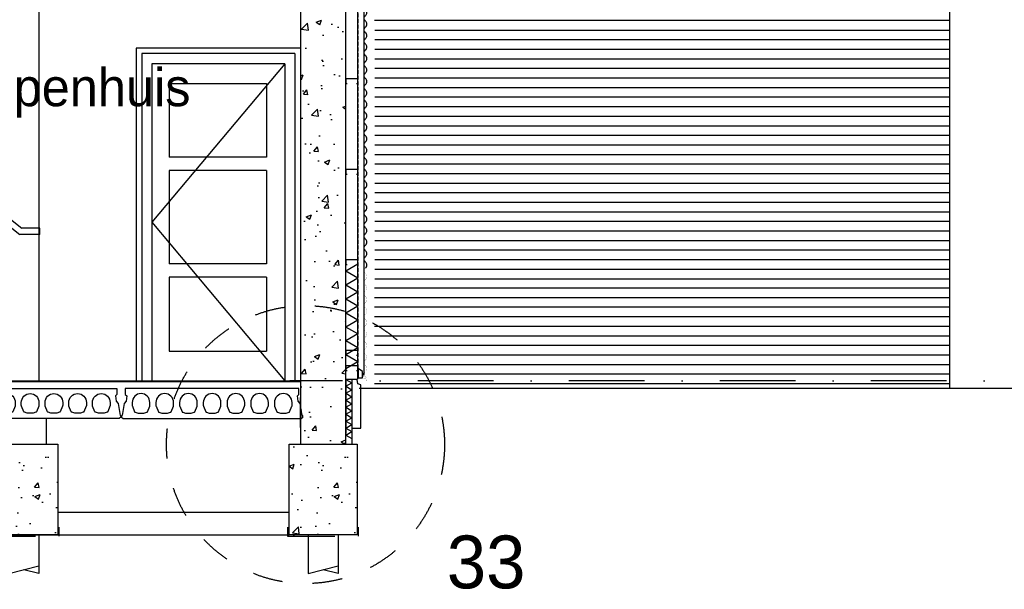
# Model space of a CAD drawing. Extents: x 0 to 140000, y 0 to 84100.
# Tile 91 of 105: x 118847 to 125367, y 44254 to 48026. Entities that reach past the tile are written whole.
import ezdxf

# ---------------------------------------------------------------- set-up
doc = ezdxf.new("R2010")
doc.units = 0
doc.header["$LTSCALE"] = 100
doc.header["$MEASUREMENT"] = 0
for name, pattern in [('B0201', [50, 31.25, -6.25, 6.25, -6.25]), ('B0702', [4.6875, 3.125, -1.5625]), ('DASHDOT', [1, 0.5, -0.25, 0, -0.25]), ('HIDDEN', [0.375, 0.25, -0.125]), ('TEGELS', [4, 2, -2])]:
    doc.linetypes.add(name, pattern=pattern)
doc.layers.get('0').update_dxf_attribs({"linetype": 'CONTINUOUS'})
for name, color, linetype in [('AA27K---_ISOLATIE', 1, 'CONTINUOUS'), ('AA28----_KONSTRUKTIE', 1, 'CONTINUOUS'), ('AA28MH--_METAAL', 1, 'CONTINUOUS'), ('AI31----_BUITENKOZ', 7, 'CONTINUOUS'), ('AI31----_BUITENKOZIJN', 7, 'CONTINUOUS'), ('AL$1A---_ALGEMEEN', 1, 'CONTINUOUS'), ('AL$7A---_STRAMIEN', 42, 'B0201'), ('AL$8A---_HULPLIJNEN', 1, 'CONTINUOUS'), ('AL11----_GRONDWERK', 4, 'CONTINUOUS'), ('AL21----_BUITENWAND', 2, 'CONTINUOUS'), ('AL21XI--_HOUT', 7, 'CONTINUOUS'), ('AL21XN6-_KUNSTSTOF', 2, 'CONTINUOUS'), ('AL23----_VLOEREN', 7, 'CONTINUOUS'), ('AL24MH--_METAAL', 2, 'CONTINUOUS'), ('AL27K---_ISOLATIE', 7, 'CONTINUOUS'), ('AL28----_KONSTRUKTIE', 3, 'CONTINUOUS'), ('AL28MH--_METAAL', 3, 'CONTINUOUS'), ('AL32----_BINNENKOZ', 7, 'CONTINUOUS'), ('AL41----_BUITENWANDA', 2, 'CONTINUOUS'), ('AL43----_ARCEER', 1, 'CONTINUOUS'), ('AL43----_VLOERAFW', 1, 'CONTINUOUS'), ('AT$1A---_ALGEMEEN', 7, 'CONTINUOUS')]:
    doc.layers.add(name, color=color, linetype=linetype)
doc.styles.add('00_10', font='B-GBP.shx', dxfattribs={"height": 12})
doc.styles.add('03_100', font='B-GBP.shx', dxfattribs={"height": 350})

# ---------------------------------------------------------------- blocks, each defined once
blk = doc.blocks.new('ARC880')
at = {"color": 0}
for q in [(-46.2, -40), (46.2, -40)]:
    blk.add_line((0, 40), q, dxfattribs=at)
blk = doc.blocks.new('N110200A_8790002')
blk.add_lwpolyline([(590, 0), (600, 10), (600, 20), (595, 20), (583.485281, 100.60303), (569.343146, 114.745166), (564.393398, 149.393398), (575, 160), (575, 200), (-575, 200), (-575, 160), (-564.393398, 149.393398), (-569.343146, 114.745166), (-583.485281, 100.60303), (-595, 20), (-600, 20), (-600, 10), (-590, 0)], close=True)
for points in [[(-529.5, 106.5), (-529.5, 86.873683, 0.099699), (-528.330573, 81.0672), (-513.225136, 45.08727, 0.216278), (-508.981623, 41.155233, 0.162058), (-433.018377, 41.155233, 0.216278), (-428.774864, 45.08727), (-413.669427, 81.0672, 0.099699), (-412.5, 86.873683), (-412.5, 106.5, 1)], [(-372.5, 106.5), (-372.5, 86.873683, 0.099699), (-371.330573, 81.0672), (-356.225136, 45.08727, 0.216278), (-351.981623, 41.155233, 0.162058), (-276.018377, 41.155233, 0.216278), (-271.774864, 45.08727), (-256.669427, 81.0672, 0.099699), (-255.5, 86.873683), (-255.5, 106.5, 1)], [(-215.5, 106.5), (-215.5, 86.873683, 0.099699), (-214.330573, 81.0672), (-199.225136, 45.08727, 0.216278), (-194.981623, 41.155233, 0.162058), (-119.018377, 41.155233, 0.216278), (-114.774864, 45.08727), (-99.669427, 81.0672, 0.099699), (-98.5, 86.873683), (-98.5, 106.5, 1)], [(-58.5, 106.5), (-58.5, 86.873683, 0.099699), (-57.330573, 81.0672), (-42.225136, 45.08727, 0.216278), (-37.981623, 41.155233, 0.162058), (37.981623, 41.155233, 0.216278), (42.225136, 45.08727), (57.330573, 81.0672, 0.099699), (58.5, 86.873683), (58.5, 106.5, 1)], [(98.5, 106.5), (98.5, 86.873683, 0.099699), (99.669427, 81.0672), (114.774864, 45.08727, 0.216278), (119.018377, 41.155233, 0.162058), (194.981623, 41.155233, 0.216278), (199.225136, 45.08727), (214.330573, 81.0672, 0.099699), (215.5, 86.873683), (215.5, 106.5, 1)], [(255.5, 106.5), (255.5, 86.873683, 0.099699), (256.669427, 81.0672), (271.774864, 45.08727, 0.216278), (276.018377, 41.155233, 0.162058), (351.981623, 41.155233, 0.216278), (356.225136, 45.08727), (371.330573, 81.0672, 0.099699), (372.5, 86.873683), (372.5, 106.5, 1)], [(412.5, 106.5), (412.5, 86.873683, 0.099699), (413.669427, 81.0672), (428.774864, 45.08727, 0.216278), (433.018377, 41.155233, 0.162058), (508.981623, 41.155233, 0.216278), (513.225136, 45.08727), (528.330573, 81.0672, 0.099699), (529.5, 86.873683), (529.5, 106.5, 1)]]:
    blk.add_lwpolyline(points, format="xyb", close=True)
blk = doc.blocks.new('ARC840')
at = {"color": 0}
for q in [(-23.1, -20), (23.1, -20)]:
    blk.add_line((0, 20), q, dxfattribs=at)

msp = doc.modelspace()

# ---------------------------------------------------------------- hatches: boundary and pattern name
at = {"layer": 'AA28----_KONSTRUKTIE'}
h = msp.add_hatch(dxfattribs=at)
h.set_pattern_fill('AR-CONC', color=256, scale=50, style=0)
h.set_pattern_definition([(50, (0, 0), (358.6301, -31.3761), [37.5, -412.5]), (355, (0, 0), (-69.3757, 376.0961), [30, -330]), (100.4514, (29.9, -2.6), (289.2547, 344.7198), [31.8701, -350.5711]), (46.1842, (0, 100), (533.6205, -82.7595), [56.25, -618.75]), (96.6356, (44.47, 93.1), (467.3314, 487.059), [47.8051, -525.8565]), (351.1842, (0, 100), (467.331, 487.0593), [45, -495]), (21, (50, 75), (298.4535, -201.30945), [37.5, -412.5]), (326, (50, 75), (121.6577, 362.575), [30, -330]), (71.4514, (74.87, 58.22), (420.1113, 161.26525), [31.8701, -350.5711]), (37.5, (0, 0), (6.07993, 166.44693), [0, -326, 0, -335, 0, -331.25]), (7.5, (0, 0), (131.53477, 197.20586), [0, -191, 0, -318.5, 0, -126.25]), (327.5, (-111.5, 0), (266.91122, -11.27744), [0, -125, 0, -390, 0, -517.5]), (317.5, (-161.5, 0), (291.5931, 50.0525), [0, -162.5, 0, -259, 0, -367.5])])
h.paths.add_polyline_path([(120706.7, 45214.7), (121006.7, 45214.7), (121006.5, 51714.7), (120706.7, 51714.7)])
h = msp.add_hatch(dxfattribs=at)
h.set_pattern_fill('AR-CONC', color=256, scale=50, style=0)
h.set_pattern_definition([(50, (-1907, 0), (358.6301, -31.3761), [37.5, -412.5]), (355, (-1907, 0), (-69.3757, 376.0961), [30, -330]), (100.4514, (-1877.1, -2.6), (289.2547, 344.7198), [31.8701, -350.5711]), (46.1842, (-1907, 100), (533.6205, -82.7595), [56.25, -618.75]), (96.6356, (-1862.53, 93.1), (467.3314, 487.059), [47.8051, -525.8565]), (351.1842, (-1907, 100), (467.331, 487.0593), [45, -495]), (21, (-1857, 75), (298.4535, -201.30945), [37.5, -412.5]), (326, (-1857, 75), (121.6577, 362.575), [30, -330]), (71.4514, (-1832.13, 58.22), (420.1113, 161.26525), [31.8701, -350.5711]), (37.5, (-1907, 0), (6.07993, 166.44693), [0, -326, 0, -335, 0, -331.25]), (7.5, (-1907, 0), (131.53477, 197.20586), [0, -191, 0, -318.5, 0, -126.25]), (327.5, (-2018.5, 0), (266.91122, -11.27744), [0, -125, 0, -390, 0, -517.5]), (317.5, (-2068.5, 0), (291.5931, 50.0525), [0, -162.5, 0, -259, 0, -367.5])])
h.paths.add_polyline_path([(118649.7, 45214.7), (119099.7, 45214.7), (119099.7, 44614.7), (118649.7, 44614.7)])
h = msp.add_hatch(dxfattribs=at)
h.set_pattern_fill('AR-CONC', color=256, scale=50, style=0)
h.set_pattern_definition([(50, (75, 0), (358.6301, -31.3761), [37.5, -412.5]), (355, (75, 0), (-69.3757, 376.0961), [30, -330]), (100.4514, (104.9, -2.6), (289.2547, 344.7198), [31.8701, -350.5711]), (46.1842, (75, 100), (533.6205, -82.7595), [56.25, -618.75]), (96.6356, (119.47, 93.1), (467.3314, 487.059), [47.8051, -525.8565]), (351.1842, (75, 100), (467.331, 487.0593), [45, -495]), (21, (125, 75), (298.4535, -201.30945), [37.5, -412.5]), (326, (125, 75), (121.6577, 362.575), [30, -330]), (71.4514, (149.87, 58.22), (420.1113, 161.26525), [31.8701, -350.5711]), (37.5, (75, 0), (6.07993, 166.44693), [0, -326, 0, -335, 0, -331.25]), (7.5, (75, 0), (131.53477, 197.20586), [0, -191, 0, -318.5, 0, -126.25]), (327.5, (-36.5, 0), (266.91122, -11.27744), [0, -125, 0, -390, 0, -517.5]), (317.5, (-86.5, 0), (291.5931, 50.0525), [0, -162.5, 0, -259, 0, -367.5])])
h.paths.add_polyline_path([(120631.7, 45214.7), (121081.7, 45214.7), (121081.7, 44614.7), (120631.7, 44614.7)])

# ---------------------------------------------------------------- linework, layer by layer
at = {"color": 1}
for p, q in [((121086.5, 46406.5), (121006.5, 46360.3)), ((121086.5, 45760.1), (121006.5, 45713.9))]:
    msp.add_line(p, q, dxfattribs=at)
at = {"layer": 'AA27K---_ISOLATIE'}
msp.add_line((121006.7, 45644.3), (121046.7, 45621.2), dxfattribs=at)
at = {"layer": 'AI31----_BUITENKOZ'}
msp.add_line((120706.7, 47816.7), (120706.7, 45634.7), dxfattribs=at)
at = {"layer": 'AI31----_BUITENKOZ', "color": 1}
for p, q in [((120602.7, 47734.7), (119722.7, 46684.7)), ((119722.7, 46684.7), (120602.7, 45634.7))]:
    msp.add_line(p, q, dxfattribs=at)
at = {"layer": 'AI31----_BUITENKOZIJN'}
msp.add_lwpolyline([(121106.7, 45321.8), (121106.7, 45608.6), (121085.7, 45613.6), (121081.7, 45643.6), (121046.7, 45643.6), (121046.7, 45321.8)], close=True, dxfattribs=at)
at = {"layer": 'AL$1A---_ALGEMEEN', "color": 4, "linetype": 'TEGELS'}
msp.add_circle((120740, 45212), 920.5, dxfattribs=at)
at = {"layer": 'AL$7A---_STRAMIEN', "color": 1, "linetype": 'DASHDOT', "ltscale": 10}
msp.add_line((130984.9, 45634.7), (120636.2, 45634.7), dxfattribs=at)
at = {"layer": 'AL$8A---_HULPLIJNEN'}
for p, q in [((119099.7, 44764.7), (120631.7, 44764.7)), ((110016.7, 44614.7), (120631.7, 44614.7))]:
    msp.add_line(p, q, dxfattribs=at)
at = {"layer": 'AL11----_GRONDWERK'}
msp.add_line((139000, 45584.7), (121094.5, 45584.7), dxfattribs=at)
at = {"layer": 'AL21----_BUITENWAND'}
msp.add_line((125006.7, 45584.7), (125006.7, 58764.7), dxfattribs=at)
at = {"layer": 'AL21----_BUITENWAND', "color": 42}
for p, q in [((125006.7, 48021.3), (121196.2, 48021.3)), ((121198.9, 47957.7), (125006.7, 47957.7)), ((121198.9, 47894.3), (125006.7, 47894.3)), ((121198.9, 47831), (125006.7, 47831)), ((121198.9, 47767.7), (125006.7, 47767.7)), ((121198.9, 47704.3), (125006.7, 47704.3)), ((121198.9, 47641), (125006.7, 47641)), ((121198.9, 47577.7), (125006.7, 47577.7)), ((121198.9, 47514.3), (125006.7, 47514.3)), ((121198.9, 47451), (125006.7, 47451)), ((121198.9, 47387.7), (125006.7, 47387.7)), ((121198.9, 47324.3), (125006.7, 47324.3)), ((121198.9, 47261), (125006.7, 47261)), ((121198.9, 47197.7), (125006.7, 47197.7)), ((121198.9, 47134.3), (125006.7, 47134.3)), ((121198.9, 47071), (125006.7, 47071)), ((121198.9, 47007.7), (125006.7, 47007.7)), ((121198.9, 46944.3), (125006.7, 46944.3)), ((121198.9, 46881), (125006.7, 46881)), ((121198.9, 46817.7), (125006.7, 46817.7)), ((121198.9, 46754.3), (125006.7, 46754.3)), ((121198.9, 46691), (125006.7, 46691)), ((121198.9, 46627.7), (125006.7, 46627.7)), ((121198.9, 46564.3), (125006.7, 46564.3)), ((121198.9, 46501), (125006.7, 46501)), ((121198.9, 46437.7), (125006.7, 46437.7)), ((121198.9, 46374.3), (125006.7, 46374.3)), ((121198.9, 46311), (125006.7, 46311)), ((125006.7, 46248), (121196.2, 46248)), ((125006.7, 46184.7), (121196.2, 46184.7)), ((125006.7, 46121.3), (121196.2, 46121.3)), ((125006.7, 46058), (121196.2, 46058)), ((125006.7, 45994.7), (121196.2, 45994.7)), ((125006.7, 45931.3), (121196.2, 45931.3)), ((125006.7, 45868), (121196.2, 45868)), ((125006.7, 45804.7), (121196.2, 45804.7)), ((125006.7, 45741.3), (121196.2, 45741.3)), ((125006.7, 45678), (121196.2, 45678)), ((125006.7, 45614.7), (121196.2, 45614.7))]:
    msp.add_line(p, q, dxfattribs=at)
at = {"layer": 'AL21XI--_HOUT'}
msp.add_lwpolyline([(121116.7, 45675.3), (121128.7, 45675.3), (121128.7, 75234.7), (121036.7, 75234.7), (121036.7, 51810.8), (121039.6, 51810.8)], dxfattribs=at)
msp.add_lwpolyline([(121116.7, 45654.3), (121116.7, 45696.4), (121089.6, 45715.6), (121089.6, 45654.3)], close=True, dxfattribs=at)
at = {"layer": 'AL21XN6-_KUNSTSTOF', "color": 0, "linetype": 'B0702'}
for points in [[(118639.7, 44664.7), (118639.7, 44604.7), (119109.7, 44604.7), (119109.7, 44664.7)], [(120621.7, 44664.7), (120621.7, 44604.7), (121091.7, 44604.7), (121091.7, 44664.7)]]:
    msp.add_lwpolyline(points, dxfattribs=at)
at = {"layer": 'AL23----_VLOEREN'}
for p, q in [((114614.7, 45629.7), (120706.7, 45629.7)), ((120706.7, 45324.7), (120706.7, 45524.7))]:
    msp.add_line(p, q, dxfattribs=at)
at = {"layer": 'AL24MH--_METAAL'}
for p, q in [((115022, 49685.6), (118862, 46645.6)), ((115007.4, 49643.6), (118847.4, 46603.6)), ((118979.7, 46645.6), (118862, 46645.6)), ((118979.7, 46603.6), (118979.7, 46645.6)), ((118979.7, 46603.6), (118847.4, 46603.6))]:
    msp.add_line(p, q, dxfattribs=at)
at = {"layer": 'AL27K---_ISOLATIE'}
msp.add_line((121046.7, 45643.6), (121006.7, 45643.6), dxfattribs=at)
for points in [[(121006.7, 45645.3), (121006.7, 45284.7)], [(121046.7, 45645.3), (121046.7, 45214.7)]]:
    msp.add_lwpolyline(points, dxfattribs=at)
at = {"layer": 'AL28----_KONSTRUKTIE', "color": 0}
msp.add_line((118974.7, 48424.7), (118974.7, 45629.7), dxfattribs=at)
at = {"layer": 'AL28----_KONSTRUKTIE', "color": 1}
for p, q in [((118974.7, 44614.7), (118974.7, 44358.7)), ((120756.7, 44614.7), (120756.7, 44358.7)), ((120956.7, 44614.7), (120956.7, 44358.7)), ((118774.7, 44358.7), (118974.7, 44408.7)), ((120756.7, 44358.7), (120956.7, 44408.7)), ((118974.7, 44358.7), (118874.7, 44383.7)), ((120956.7, 44358.7), (120856.7, 44383.7))]:
    msp.add_line(p, q, dxfattribs=at)
at = {"layer": 'AL28----_KONSTRUKTIE'}
for points in [[(120706.7, 45214.7), (121006.7, 45214.7), (121006.5, 51714.7), (120706.7, 51714.7)], [(119024.7, 45384.7), (118724.7, 45384.7), (118724.7, 45214.7), (119024.7, 45214.7), (119024.7, 45214.7), (119024.7, 45214.7)], [(118649.7, 45214.7), (119099.7, 45214.7), (119099.7, 44614.7), (118649.7, 44614.7)], [(120631.7, 45214.7), (121081.7, 45214.7), (121081.7, 44614.7), (120631.7, 44614.7)]]:
    msp.add_lwpolyline(points, close=True, dxfattribs=at)
at = {"layer": 'AL28MH--_METAAL', "color": 2, "linetype": 'HIDDEN'}
for p, q in [((121089.4, 45717.8), (121089.4, 51712.9)), ((121089.4, 45717.8), (121118.8, 45696.7)), ((121118.8, 45660), (121118.8, 45696.7))]:
    msp.add_line(p, q, dxfattribs=at)
at = {"layer": 'AL28MH--_METAAL', "color": 1}
msp.add_lwpolyline([(121086.7, 45645.3), (121086.7, 51709.7)], dxfattribs=at)
at = {"layer": 'AL28MH--_METAAL', "color": 4}
for points in [[(121078, 47604.1), (121086.7, 47604.1), (121086.7, 47634.7), (121006.7, 47634.7), (121006.7, 47604.1), (121015.7, 47604.1)], [(121078, 47004.1), (121086.7, 47004.1), (121086.7, 47034.7), (121006.7, 47034.7), (121006.7, 47004.1), (121015.7, 47004.1)], [(121078, 46404.1), (121086.7, 46404.1), (121086.7, 46434.7), (121006.7, 46434.7), (121006.7, 46404.1), (121015.7, 46404.1)], [(121078, 45804.1), (121086.7, 45804.1), (121086.7, 45834.7), (121006.7, 45834.7), (121006.7, 45804.1), (121015.7, 45804.1)], [(121077.8, 45702.4), (121086.5, 45702.4), (121086.5, 45733.1), (121006.5, 45733.1), (121006.5, 45702.4), (121015.5, 45702.4)]]:
    msp.add_lwpolyline(points, dxfattribs=at)
at = {"layer": 'AL32----_BINNENKOZ', "color": 42}
for p, q in [((120706.7, 47838.7), (119618.7, 47838.7)), ((119618.7, 47838.7), (119618.7, 45634.7)), ((120669.7, 47801.7), (119655.7, 47801.7)), ((119655.7, 47801.7), (119655.7, 45634.7)), ((120669.7, 47801.7), (120669.7, 45634.7)), ((120706.7, 47838.7), (120706.7, 45634.7)), ((120602.7, 47734.7), (119722.7, 47734.7)), ((119722.7, 47734.7), (119722.7, 45634.7)), ((120602.7, 47734.7), (120602.7, 45634.7)), ((119836.3, 47604.7), (120481.3, 47604.7)), ((119836.3, 47604.7), (119836.3, 47115.7)), ((120481.3, 47604.7), (120481.3, 47115.7)), ((120481.3, 47115.7), (119836.3, 47115.7)), ((120481.3, 47027.7), (119836.3, 47027.7)), ((119836.3, 47027.7), (119836.3, 46408.7)), ((120481.3, 47027.7), (120481.3, 46408.7)), ((120481.3, 46408.7), (119836.3, 46408.7)), ((120481.3, 46320.7), (119836.3, 46320.7)), ((119836.3, 46320.7), (119836.3, 45831.7)), ((120481.3, 46320.7), (120481.3, 45831.7)), ((119836.3, 45831.7), (120481.3, 45831.7))]:
    msp.add_line(p, q, dxfattribs=at)
at = {"layer": 'AL41----_BUITENWANDA'}
for points in [[(121137.7, 47901.9, 0.474695), (121137.7, 47939.9, -0.474695), (121137.7, 47977.9, 0.474695), (121137.7, 48015.9, -0.474695), (121137.7, 48053.9, 0.474695), (121137.7, 48091.9, -0.474695), (121137.7, 48129.9, 0.474695), (121137.7, 48167.9, -0.474695), (121137.7, 48205.9, 0.474695), (121137.7, 48243.9, -0.474695), (121137.7, 48281.9, 0.474695), (121137.7, 48319.9, -0.474695), (121137.7, 48357.9, 0.474695), (121137.7, 48395.9, -0.474695), (121137.7, 48433.9, 0.474695), (121137.7, 48471.9, -0.474695), (121137.7, 48509.9, 0.474695), (121137.7, 48547.9, -0.474695), (121137.7, 48585.9, 0.474695), (121137.7, 48623.9, -0.474695), (121137.7, 48661.9, 0.474695)], [(121137.7, 47141.9, 0.474695), (121137.7, 47179.9, -0.474695), (121137.7, 47217.9, 0.474695), (121137.7, 47255.9, -0.474695), (121137.7, 47293.9, 0.474695), (121137.7, 47331.9, -0.474695), (121137.7, 47369.9, 0.474695), (121137.7, 47407.9, -0.474695), (121137.7, 47445.9, 0.474695), (121137.7, 47483.9, -0.474695), (121137.7, 47521.9, 0.474695), (121137.7, 47559.9, -0.474695), (121137.7, 47597.9, 0.474695), (121137.7, 47635.9, -0.474695), (121137.7, 47673.9, 0.474695), (121137.7, 47711.9, -0.474695), (121137.7, 47749.9, 0.474695), (121137.7, 47787.9, -0.474695), (121137.7, 47825.9, 0.474695), (121137.7, 47863.9, -0.474695), (121137.7, 47901.9, 0.474695)], [(121137.7, 46381.9, 0.474695), (121137.7, 46419.9, -0.474695), (121137.7, 46457.9, 0.474695), (121137.7, 46495.9, -0.474695), (121137.7, 46533.9, 0.474695), (121137.7, 46571.9, -0.474695), (121137.7, 46609.9, 0.474695), (121137.7, 46647.9, -0.474695), (121137.7, 46685.9, 0.474695), (121137.7, 46723.9, -0.474695), (121137.7, 46761.9, 0.474695), (121137.7, 46799.9, -0.474695), (121137.7, 46837.9, 0.474695), (121137.7, 46875.9, -0.474695), (121137.7, 46913.9, 0.474695), (121137.7, 46951.9, -0.474695), (121137.7, 46989.9, 0.474695), (121137.7, 47027.9, -0.474695), (121137.7, 47065.9, 0.474695), (121137.7, 47103.9, -0.474695), (121137.7, 47141.9, 0.474695)]]:
    msp.add_lwpolyline(points, format="xyb", dxfattribs=at)
at = {"layer": 'AL41----_BUITENWANDA', "const_width": 1}
msp.add_lwpolyline([(121142.7, 45654.3, 0.077063), (121137.7, 45659.9, -0.474695), (121137.7, 45697.9, 0.474695), (121137.7, 45735.9, -0.474695), (121137.7, 45773.9, 0.474695), (121137.7, 45811.9, -0.474695), (121137.7, 45849.9, 0.474695), (121137.7, 45887.9, -0.474695), (121137.7, 45925.9, 0.474695), (121137.7, 45963.9, -0.474695), (121137.7, 46001.9, 0.474695), (121137.7, 46039.9, -0.474695), (121137.7, 46077.9, 0.474695), (121137.7, 46115.9, -0.474695), (121137.7, 46153.9, 0.474695), (121137.7, 46191.9, -0.474695), (121137.7, 46229.9, 0.474695), (121137.7, 46267.9, -0.474695), (121137.7, 46305.9, 0.474695), (121137.7, 46343.9, -0.474695), (121137.7, 46381.9)], format="xyb", dxfattribs=at)
msp.add_lwpolyline([(121116.7, 45672.8), (121116.7, 45654.3), (121146.7, 45645.1), (121146.7, 45634.7), (121141, 45634.7)], dxfattribs=at)
at = {"layer": 'AL43----_ARCEER', "color": 1}
msp.add_line((121086.7, 45664.7), (121086.8, 45664.8), dxfattribs=at)
at = {"layer": 'AL43----_VLOERAFW', "color": 1, "linetype": 'CONTINUOUS'}
msp.add_line((114614.7, 45634.7), (120706.7, 45634.7), dxfattribs=at)

# ---------------------------------------------------------------- block references
at = {"layer": 'AA27K---_ISOLATIE', "xscale": -1, "rotation": 90.00000003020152}
for p in [(121026.7, 45598.1), (121026.7, 45551.9), (121026.7, 45505.7), (121026.7, 45459.5), (121026.7, 45413.3), (121026.7, 45367.2), (121026.7, 45321)]:
    msp.add_blockref('ARC840', p, dxfattribs=at)
at = {"layer": 'AA27K---_ISOLATIE', "rotation": 89.99999996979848}
msp.add_blockref('ARC840', (121026.7, 45274.8), dxfattribs=at)
at = {"layer": 'AA28MH--_METAAL', "rotation": 270}
for p in [(121046.5, 46314.1), (121046.5, 46221.8), (121046.5, 46129.4), (121046.5, 46037), (121046.5, 45944.6), (121046.5, 45852.3), (121046.5, 45759.9)]:
    msp.add_blockref('ARC880', p, dxfattribs=at)
at = {"layer": 'AL23----_VLOEREN', "xscale": -1}
msp.add_blockref('N110200A_8790002', (118916.7, 45384.7), dxfattribs=at)
at = {"layer": 'AL23----_VLOEREN'}
msp.add_blockref('N110200A_8790002', (120121.7, 45384.7), dxfattribs=at)

# ---------------------------------------------------------------- texts
at = {"layer": 'AT$1A---_ALGEMEEN', "color": 2, "style": '00_10'}
msp.add_text('trappenhuis', height=250, dxfattribs=at).set_placement((118231.2, 47453.2))
at = {"layer": 'AT$1A---_ALGEMEEN', "color": 3, "style": '03_100'}
msp.add_text('33', height=350, dxfattribs=at).set_placement((121675.6, 44259.9))

doc.saveas('drawing.dxf')
